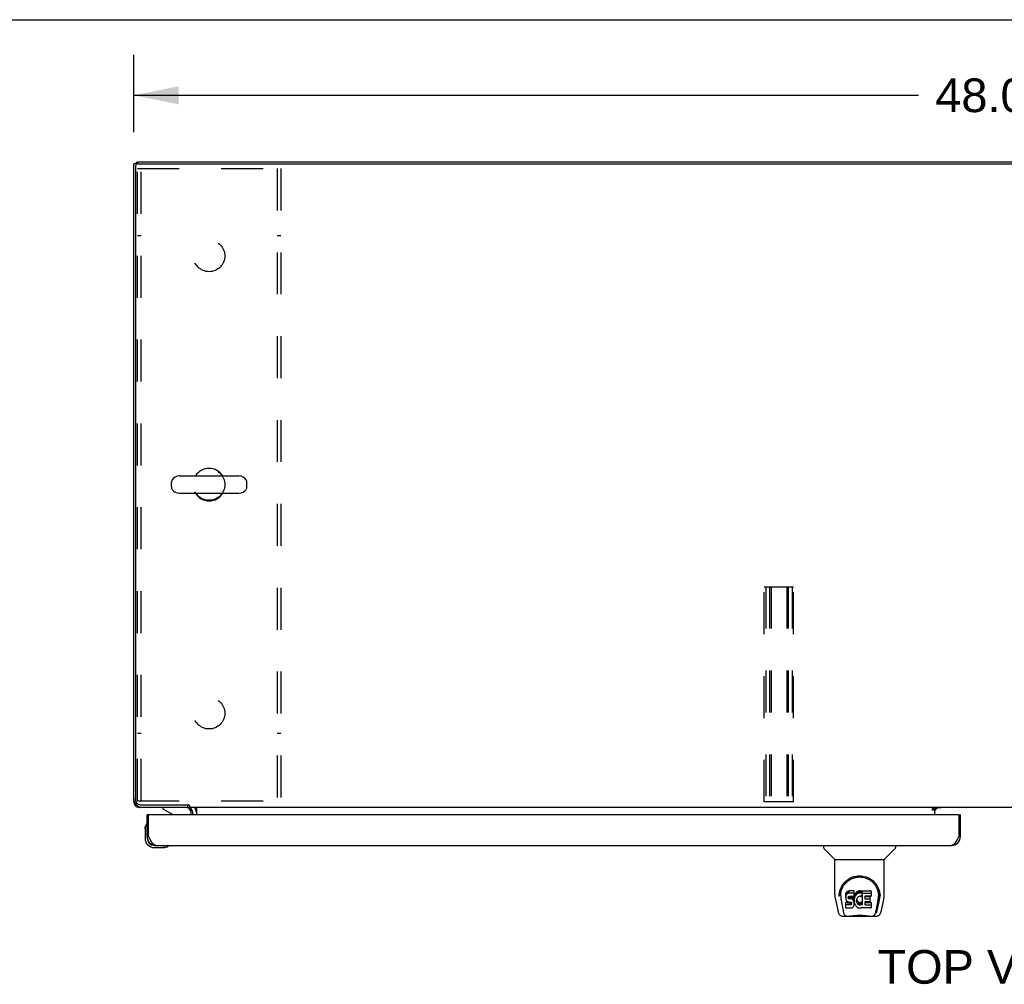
# Model space of a CAD drawing. Header units: inches. Extents: x 0 to 212, y 0 to 138.
# Tile 13 of 20: x 41 to 68, y 111 to 138. Entities that reach past the tile are written whole.
import ezdxf

# ---------------------------------------------------------------- set-up
doc = ezdxf.new("R2010")
doc.units = ezdxf.units.IN
doc.header["$LTSCALE"] = 11.6875
doc.header["$MEASUREMENT"] = 0
doc.linetypes.add('HIDDEN', pattern=[0.2, 0.1, -0.1])
doc.layers.get('0').update_dxf_attribs({"linetype": 'CONTINUOUS'})
for name, color, linetype in [('02___PRT_ALL_AXES', 7, 'CONTINUOUS'), ('DEFAULT_2', 8, 'HIDDEN'), ('DIMENSIONS', 7, 'CONTINUOUS')]:
    doc.layers.add(name, color=color, linetype=linetype)
doc.styles.get("Standard").update_dxf_attribs({"font": 'arial.ttf'})
doc.dimstyles.new('DIMSTYLE_1', dxfattribs={"dimtxt": 0.9375, "dimasz": 1.25, "dimexe": 0.09, "dimexo": 0.07, "dimgap": 0.0375, "dimtad": 0, "dimtih": 1, "dimtoh": 1, "dimzin": 4, "dimdsep": 46, "dimtxsty": 'Standard', "dimblk": '_FILLED', "dimblk1": '_FILLED', "dimblk2": '_FILLED', "dimcen": 0.09, "dimazin": 1, "dimtfac": 1, "dimtdec": 3, "dimtofl": 0, "dimtmove": 0, "dimatfit": 3, "dimldrblk": '_FILLED', "dimfxl": 0, "dimtolj": 1, "dimtzin": 4, "dimarcsym": 0})

# ---------------------------------------------------------------- blocks, each defined once
blk = doc.blocks.new('_FILLED')
at = {"color": 0, "linetype": 'ByBlock'}
blk.add_solid([(0, 0), (-1, 0.2), (-1, -0.2)], dxfattribs=at)
blk = doc.blocks.new('*D14')
at = {"layer": 'DIMENSIONS', "color": 2, "linetype": 'Continuous'}
for p, q in [((43.798, 134.361), (43.798, 136.518)), ((91.798, 134.361), (91.798, 136.518)), ((43.798, 135.393), (65.691, 135.393)), ((91.798, 135.393), (69.904, 135.393))]:
    blk.add_line(p, q, dxfattribs=at)
at = {"layer": 'DIMENSIONS', "color": 2, "linetype": 'Continuous', "xscale": 1.25, "yscale": 1.25, "zscale": 1.25, "rotation": 180}
blk.add_blockref('_FILLED', (43.798, 135.393), dxfattribs=at)
at = {"layer": 'DIMENSIONS', "color": 2, "linetype": 'Continuous', "xscale": 1.25, "yscale": 1.25, "zscale": 1.25}
blk.add_blockref('_FILLED', (91.798, 135.393), dxfattribs=at)
at = {"layer": 'DIMENSIONS', "color": 2, "linetype": 'Continuous', "insert": (67.798, 135.861), "char_height": 0.9375, "width": 3.27602, "attachment_point": 2, "line_spacing_factor": 0.9}
blk.add_mtext('48.00', dxfattribs=at)

msp = doc.modelspace()

# ---------------------------------------------------------------- linework, layer by layer
at = {"color": 7, "linetype": 'Continuous'}
for p, q in [((0, 137.5), (212.5, 137.5)), ((43.902, 133.538), (43.902, 133.485)), ((43.902, 133.486), (43.798, 133.486)), ((43.846, 133.489), (43.85, 133.486)), ((43.85, 133.423), (43.85, 115.74)), ((43.912, 133.486), (91.683, 133.486)), ((45.07, 124.779), (46.733, 124.779)), ((44.848, 124.474), (44.848, 124.602)), ((46.956, 124.474), (46.956, 124.602)), ((45.07, 124.296), (46.733, 124.296)), ((43.798, 115.704), (43.811, 115.704)), ((43.846, 115.587), (43.87, 115.61)), ((43.964, 115.551), (43.964, 115.538)), ((43.975, 115.615), (45.305, 115.615)), ((44.615, 115.538), (44.615, 115.499)), ((44.615, 115.499), (44.853, 115.361)), ((45.297, 115.615), (45.297, 115.538)), ((45.35, 115.589), (45.35, 115.538)), ((90.245, 115.538), (45.35, 115.538)), ((45.402, 115.334), (45.402, 115.381)), ((45.548, 115.509), (45.548, 115.334)), ((66.084, 115.508), (66.152, 115.508)), ((66.084, 115.458), (66.084, 115.508)), ((66.152, 115.458), (66.084, 115.458)), ((66.152, 115.538), (66.152, 115.508)), ((66.152, 115.334), (66.152, 115.503)), ((66.159, 115.463), (66.223, 115.527)), ((44.235, 115.334), (44.173, 115.334)), ((66.798, 115.334), (66.86, 115.334)), ((44.113, 114.939), (44.115, 114.977)), ((44.113, 114.939), (44.113, 114.683)), ((44.159, 115.075), (44.159, 115.075)), ((44.173, 114.726), (44.173, 114.683)), ((44.173, 114.726), (44.215, 114.726)), ((66.86, 114.726), (66.818, 114.726)), ((44.376, 114.48), (44.419, 114.48)), ((44.376, 114.42), (44.632, 114.42)), ((44.67, 114.423), (44.632, 114.42)), ((44.761, 114.465), (44.764, 114.466)), ((44.764, 114.466), (44.766, 114.466)), ((63.044, 114.48), (63.044, 114.418)), ((63.353, 114.092), (63.055, 114.39)), ((64.742, 114.092), (65.04, 114.39)), ((65.051, 114.48), (65.051, 114.418)), ((63.359, 114.086), (64.736, 114.086)), ((63.359, 113.114), (63.359, 114.086)), ((64.736, 113.115), (64.736, 114.086)), ((63.691, 113.183), (63.678, 113.164)), ((63.7, 113.191), (63.691, 113.183)), ((63.691, 113.117), (63.691, 113.183)), ((63.709, 113.198), (63.7, 113.191)), ((63.7, 113.125), (63.7, 113.191)), ((63.731, 113.208), (63.709, 113.198)), ((63.709, 113.131), (63.709, 113.198)), ((63.754, 113.215), (63.731, 113.208)), ((63.731, 113.141), (63.731, 113.208)), ((63.894, 113.215), (63.754, 113.215)), ((63.754, 113.148), (63.754, 113.215)), ((63.896, 113.172), (63.894, 113.215)), ((63.894, 113.148), (63.894, 113.215)), ((63.896, 113.105), (63.896, 113.172)), ((63.972, 113.185), (63.955, 113.169)), ((63.99, 113.198), (63.972, 113.185)), ((63.972, 113.118), (63.972, 113.185)), ((64.01, 113.206), (63.99, 113.198)), ((63.99, 113.131), (63.99, 113.198)), ((64.032, 113.211), (64.01, 113.206)), ((64.01, 113.14), (64.01, 113.206)), ((64.054, 113.214), (64.032, 113.211)), ((64.032, 113.145), (64.032, 113.211)), ((64.054, 113.214), (64.077, 113.213)), ((64.054, 113.147), (64.054, 113.214)), ((64.088, 113.211), (64.077, 113.213)), ((64.077, 113.146), (64.077, 113.213)), ((64.098, 113.208), (64.088, 113.211)), ((64.088, 113.145), (64.088, 113.211)), ((64.117, 113.196), (64.098, 113.208)), ((64.098, 113.141), (64.098, 113.208)), ((64.117, 113.196), (64.117, 113.129)), ((64.119, 113.192), (64.119, 113.126)), ((64.127, 113.213), (64.364, 113.213)), ((64.127, 112.821), (64.127, 113.213)), ((64.369, 113.208), (64.369, 113.067)), ((63.374, 112.971), (63.439, 112.666)), ((63.484, 113.145), (63.483, 113.082)), ((63.521, 113.073), (63.521, 113.049)), ((63.53, 112.951), (63.587, 112.659)), ((63.663, 113.118), (63.661, 113.094)), ((63.661, 113.027), (63.661, 113.094)), ((63.663, 113.051), (63.661, 113.027)), ((63.661, 113.027), (63.662, 113.003)), ((63.662, 113.003), (63.666, 112.98)), ((63.668, 113.141), (63.663, 113.118)), ((63.663, 113.051), (63.663, 113.118)), ((63.668, 113.074), (63.663, 113.051)), ((63.666, 112.98), (63.674, 112.958)), ((63.678, 113.164), (63.668, 113.141)), ((63.668, 113.074), (63.668, 113.141)), ((63.678, 113.097), (63.668, 113.074)), ((63.674, 112.958), (63.687, 112.938)), ((63.678, 113.097), (63.678, 113.164)), ((63.691, 113.117), (63.678, 113.097)), ((63.687, 112.938), (63.704, 112.92)), ((63.7, 113.125), (63.691, 113.117)), ((63.709, 113.131), (63.7, 113.125)), ((63.704, 112.92), (63.723, 112.907)), ((63.731, 113.141), (63.709, 113.131)), ((63.723, 112.907), (63.735, 112.903)), ((63.754, 113.148), (63.731, 113.141)), ((63.732, 113.016), (63.733, 113.031)), ((63.733, 113.008), (63.732, 113.016)), ((63.733, 113.031), (63.735, 113.046)), ((63.733, 113.008), (63.733, 113.031)), ((63.735, 113.001), (63.733, 113.008)), ((63.735, 113.046), (63.738, 113.052)), ((63.735, 113.001), (63.735, 113.046)), ((63.74, 112.995), (63.735, 113.001)), ((63.735, 112.903), (63.746, 112.901)), ((63.738, 113.052), (63.744, 113.057)), ((63.74, 112.995), (63.74, 113.054)), ((63.746, 112.991), (63.74, 112.995)), ((63.744, 113.057), (63.758, 113.062)), ((63.746, 113.057), (63.746, 113.058)), ((63.761, 113.053), (63.746, 113.057)), ((63.746, 112.991), (63.746, 113.057)), ((63.761, 112.987), (63.746, 112.991)), ((63.746, 112.901), (63.794, 112.9)), ((63.894, 113.148), (63.754, 113.148)), ((63.758, 113.062), (63.773, 113.063)), ((63.785, 113.054), (63.761, 113.053)), ((63.761, 112.987), (63.761, 113.053)), ((63.785, 112.987), (63.761, 112.987)), ((63.773, 113.063), (63.886, 113.063)), ((63.808, 113.053), (63.785, 113.054)), ((63.785, 112.987), (63.785, 113.054)), ((63.808, 112.986), (63.785, 112.987)), ((63.794, 112.9), (63.801, 112.9)), ((63.801, 112.9), (63.808, 112.897)), ((63.832, 113.048), (63.808, 113.053)), ((63.808, 112.986), (63.808, 113.053)), ((63.832, 112.981), (63.808, 112.986)), ((63.808, 112.897), (63.814, 112.893)), ((63.843, 113.043), (63.832, 113.048)), ((63.832, 112.981), (63.832, 113.048)), ((63.843, 112.976), (63.832, 112.981)), ((63.853, 113.036), (63.843, 113.043)), ((63.843, 112.976), (63.843, 113.043)), ((63.853, 112.969), (63.843, 112.976)), ((63.87, 113.019), (63.853, 113.036)), ((63.853, 112.969), (63.853, 113.036)), ((63.87, 112.952), (63.853, 112.969)), ((63.883, 112.999), (63.87, 113.019)), ((63.87, 112.952), (63.87, 113.019)), ((63.883, 112.932), (63.87, 112.952)), ((63.893, 112.977), (63.883, 112.999)), ((63.883, 112.932), (63.883, 112.999)), ((63.893, 112.91), (63.883, 112.932)), ((63.886, 113.063), (63.892, 113.063)), ((63.892, 113.063), (63.894, 113.069)), ((63.894, 112.973), (63.893, 112.977)), ((63.893, 112.91), (63.893, 112.977)), ((63.899, 112.887), (63.893, 112.91)), ((63.896, 113.105), (63.894, 113.148)), ((63.894, 113.069), (63.895, 113.082)), ((63.898, 113.051), (63.894, 113.007)), ((63.894, 112.94), (63.894, 113.007)), ((63.898, 112.984), (63.894, 112.94)), ((63.894, 112.94), (63.894, 112.918)), ((63.894, 112.918), (63.898, 112.895)), ((63.895, 113.082), (63.896, 113.105)), ((63.902, 113.073), (63.898, 113.051)), ((63.898, 112.984), (63.898, 113.051)), ((63.902, 113.006), (63.898, 112.984)), ((63.908, 113.094), (63.902, 113.073)), ((63.902, 113.006), (63.902, 113.073)), ((63.908, 113.028), (63.902, 113.006)), ((63.917, 113.115), (63.908, 113.094)), ((63.908, 113.028), (63.908, 113.094)), ((63.917, 113.048), (63.908, 113.028)), ((63.928, 113.134), (63.917, 113.115)), ((63.917, 113.048), (63.917, 113.115)), ((63.928, 113.068), (63.917, 113.048)), ((63.941, 113.153), (63.928, 113.134)), ((63.928, 113.068), (63.928, 113.134)), ((63.941, 113.086), (63.928, 113.068)), ((63.955, 113.169), (63.941, 113.153)), ((63.941, 113.086), (63.941, 113.153)), ((63.955, 113.103), (63.941, 113.086)), ((63.955, 113.103), (63.955, 113.169)), ((63.972, 113.118), (63.955, 113.103)), ((63.964, 112.955), (63.963, 112.929)), ((63.963, 112.929), (63.964, 112.915)), ((63.967, 112.982), (63.964, 112.955)), ((63.964, 112.915), (63.964, 112.955)), ((63.964, 112.915), (63.967, 112.903)), ((63.966, 112.975), (63.967, 112.969)), ((63.971, 112.995), (63.967, 112.982)), ((63.967, 112.969), (63.978, 112.944)), ((63.967, 112.903), (63.967, 112.969)), ((63.967, 112.903), (63.978, 112.878)), ((63.977, 113.007), (63.971, 112.995)), ((63.99, 113.131), (63.972, 113.118)), ((63.991, 113.03), (63.977, 113.007)), ((63.978, 112.944), (63.991, 112.921)), ((63.978, 112.878), (63.978, 112.944)), ((64.01, 113.14), (63.99, 113.131)), ((63.999, 113.04), (63.991, 113.03)), ((63.991, 112.921), (64, 112.911)), ((63.991, 112.855), (63.991, 112.921)), ((64.01, 113.048), (63.999, 113.04)), ((64, 112.911), (64.01, 112.902)), ((64, 112.845), (64, 112.911)), ((64.032, 113.145), (64.01, 113.14)), ((64.035, 113.058), (64.01, 113.048)), ((64.01, 112.902), (64.021, 112.895)), ((64.01, 112.836), (64.01, 112.902)), ((64.054, 113.147), (64.032, 113.145)), ((64.047, 113.062), (64.035, 113.058)), ((64.061, 113.061), (64.047, 113.062)), ((64.077, 113.146), (64.054, 113.147)), ((64.074, 113.058), (64.061, 113.061)), ((64.086, 113.053), (64.074, 113.058)), ((64.088, 113.145), (64.077, 113.146)), ((64.086, 112.893), (64.098, 112.899)), ((64.098, 113.141), (64.088, 113.145)), ((64.118, 113.124), (64.092, 113.056)), ((64.117, 113.129), (64.098, 113.141)), ((64.098, 112.899), (64.109, 112.906)), ((64.098, 112.832), (64.098, 112.899)), ((64.109, 112.906), (64.109, 112.84)), ((64.115, 112.905), (64.127, 112.888)), ((64.127, 113.146), (64.364, 113.146)), ((64.197, 113.058), (64.197, 112.991)), ((64.199, 112.9), (64.199, 112.822)), ((64.364, 113.063), (64.202, 113.063)), ((64.202, 113.053), (64.333, 113.053)), ((64.202, 112.986), (64.333, 112.986)), ((64.333, 112.904), (64.203, 112.904)), ((64.338, 113.049), (64.338, 112.909)), ((64.508, 112.659), (64.565, 112.948)), ((64.549, 112.694), (64.602, 112.964)), ((64.565, 112.948), (64.565, 112.952)), ((64.611, 113.145), (64.612, 113.082)), ((64.618, 113.072), (64.618, 113.072)), ((64.618, 113.059), (64.618, 113.06)), ((64.656, 112.666), (64.721, 112.971)), ((63.664, 112.742), (63.664, 112.883)), ((63.728, 112.888), (63.668, 112.888)), ((63.668, 112.821), (63.668, 112.888)), ((63.728, 112.821), (63.668, 112.821)), ((63.669, 112.737), (63.813, 112.737)), ((63.789, 112.889), (63.728, 112.888)), ((63.728, 112.821), (63.728, 112.888)), ((63.789, 112.822), (63.728, 112.821)), ((63.804, 112.89), (63.789, 112.889)), ((63.789, 112.822), (63.789, 112.889)), ((63.804, 112.823), (63.789, 112.822)), ((63.81, 112.893), (63.804, 112.89)), ((63.804, 112.823), (63.804, 112.89)), ((63.81, 112.826), (63.804, 112.823)), ((63.812, 112.895), (63.81, 112.893)), ((63.81, 112.826), (63.81, 112.893)), ((63.816, 112.832), (63.81, 112.826)), ((63.813, 112.737), (63.825, 112.738)), ((63.814, 112.893), (63.819, 112.887)), ((63.816, 112.832), (63.816, 112.891)), ((63.825, 112.844), (63.816, 112.832)), ((63.819, 112.887), (63.826, 112.873)), ((63.825, 112.844), (63.825, 112.875)), ((63.827, 112.851), (63.825, 112.844)), ((63.825, 112.738), (63.836, 112.742)), ((63.826, 112.873), (63.828, 112.858)), ((63.827, 112.851), (63.827, 112.863)), ((63.828, 112.858), (63.827, 112.851)), ((63.836, 112.742), (63.856, 112.756)), ((63.856, 112.756), (63.873, 112.773)), ((63.873, 112.773), (63.879, 112.783)), ((63.879, 112.783), (63.885, 112.794)), ((63.885, 112.794), (63.893, 112.816)), ((63.893, 112.816), (63.9, 112.839)), ((63.898, 112.895), (63.902, 112.874)), ((63.901, 112.863), (63.899, 112.887)), ((63.9, 112.839), (63.901, 112.863)), ((63.901, 112.863), (63.901, 112.878)), ((63.902, 112.874), (63.909, 112.853)), ((63.909, 112.853), (63.931, 112.813)), ((63.931, 112.813), (63.943, 112.795)), ((63.943, 112.795), (63.958, 112.778)), ((63.958, 112.778), (63.974, 112.763)), ((63.974, 112.763), (63.992, 112.749)), ((63.978, 112.878), (63.991, 112.855)), ((63.991, 112.855), (64, 112.845)), ((63.992, 112.749), (64.002, 112.744)), ((64, 112.845), (64.01, 112.836)), ((64.002, 112.744), (64.012, 112.741)), ((64.01, 112.836), (64.021, 112.828)), ((64.012, 112.741), (64.034, 112.735)), ((64.021, 112.895), (64.033, 112.89)), ((64.021, 112.828), (64.021, 112.895)), ((64.021, 112.828), (64.033, 112.823)), ((64.033, 112.89), (64.046, 112.888)), ((64.033, 112.823), (64.033, 112.89)), ((64.033, 112.823), (64.046, 112.821)), ((64.034, 112.735), (64.056, 112.733)), ((64.046, 112.888), (64.06, 112.887)), ((64.046, 112.821), (64.046, 112.888)), ((64.046, 112.821), (64.06, 112.821)), ((64.056, 112.733), (64.078, 112.736)), ((64.06, 112.887), (64.073, 112.889)), ((64.06, 112.821), (64.06, 112.887)), ((64.06, 112.821), (64.073, 112.823)), ((64.073, 112.889), (64.086, 112.893)), ((64.073, 112.823), (64.073, 112.889)), ((64.073, 112.823), (64.086, 112.827)), ((64.078, 112.736), (64.099, 112.742)), ((64.086, 112.827), (64.086, 112.893)), ((64.086, 112.827), (64.098, 112.832)), ((64.098, 112.832), (64.109, 112.84)), ((64.099, 112.742), (64.118, 112.754)), ((64.115, 112.838), (64.127, 112.821)), ((64.118, 112.754), (64.119, 112.754)), ((64.129, 112.754), (64.119, 112.754)), ((64.129, 112.741), (64.129, 112.754)), ((64.365, 112.737), (64.134, 112.737)), ((64.203, 112.885), (64.365, 112.885)), ((64.203, 112.818), (64.365, 112.818)), ((64.369, 112.88), (64.369, 112.741)), ((63.563, 112.511), (63.764, 112.511)), ((63.605, 112.59), (63.597, 112.59)), ((63.603, 112.594), (63.607, 112.585)), ((63.607, 112.584), (63.607, 112.585)), ((63.649, 112.511), (63.648, 112.511)), ((64.341, 112.5), (63.754, 112.5)), ((64.331, 112.511), (64.532, 112.511)), ((64.447, 112.511), (64.446, 112.511)), ((64.488, 112.585), (64.492, 112.594)), ((64.488, 112.584), (64.488, 112.585)), ((64.498, 112.59), (64.49, 112.59))]:
    msp.add_line(p, q, dxfattribs=at)
at = {"color": 3, "linetype": 'Continuous'}
for p, q in [((43.902, 133.538), (91.694, 133.538)), ((43.798, 115.704), (43.798, 133.486)), ((45.301, 115.538), (43.964, 115.538)), ((45.444, 115.334), (45.444, 115.395)), ((66.152, 115.503), (66.084, 115.503)), ((66.323, 115.527), (66.152, 115.527)), ((44.173, 114.726), (44.173, 115.334)), ((44.215, 114.726), (44.215, 115.314)), ((66.798, 115.334), (44.235, 115.334)), ((66.818, 115.314), (66.818, 114.726)), ((66.86, 114.726), (66.86, 115.334)), ((44.221, 114.714), (44.215, 114.726)), ((44.23, 114.696), (44.221, 114.714)), ((44.237, 114.684), (44.23, 114.696)), ((44.243, 114.672), (44.237, 114.684)), ((44.25, 114.661), (44.243, 114.672)), ((44.256, 114.649), (44.25, 114.661)), ((66.792, 114.678), (66.786, 114.667)), ((66.799, 114.69), (66.792, 114.678)), ((66.805, 114.702), (66.799, 114.69)), ((66.818, 114.726), (66.805, 114.702)), ((44.419, 114.48), (66.614, 114.48))]:
    msp.add_line(p, q, dxfattribs=at)
for points in [[(43.806, 115.72), (43.806, 115.72), (43.8, 115.712), (43.798, 115.704)], [(43.964, 115.538), (43.972, 115.54), (43.979, 115.546), (43.98, 115.547)], [(44.419, 114.48), (44.416, 114.48), (44.413, 114.48), (44.409, 114.481), (44.406, 114.481), (44.403, 114.482), (44.4, 114.483), (44.397, 114.484), (44.393, 114.485), (44.39, 114.486), (44.387, 114.487), (44.384, 114.489), (44.381, 114.491), (44.377, 114.492), (44.374, 114.494), (44.371, 114.496), (44.368, 114.499), (44.365, 114.501), (44.362, 114.504), (44.358, 114.506), (44.355, 114.509), (44.352, 114.512), (44.349, 114.515), (44.346, 114.518), (44.342, 114.521), (44.339, 114.525), (44.336, 114.528), (44.333, 114.532), (44.33, 114.536), (44.326, 114.54), (44.323, 114.544), (44.32, 114.548), (44.317, 114.552), (44.314, 114.556), (44.31, 114.561), (44.307, 114.565), (44.304, 114.57), (44.301, 114.575), (44.298, 114.58), (44.294, 114.585), (44.291, 114.59), (44.288, 114.595), (44.285, 114.6), (44.282, 114.605), (44.278, 114.61), (44.275, 114.616), (44.272, 114.621), (44.269, 114.627), (44.266, 114.632), (44.262, 114.638), (44.259, 114.643), (44.256, 114.649)], [(66.786, 114.667), (66.78, 114.655), (66.776, 114.649), (66.773, 114.643), (66.77, 114.638), (66.767, 114.632), (66.764, 114.627), (66.761, 114.621), (66.757, 114.616), (66.754, 114.61), (66.751, 114.605), (66.748, 114.6), (66.745, 114.595), (66.741, 114.59), (66.738, 114.585), (66.735, 114.58), (66.732, 114.575), (66.729, 114.57), (66.725, 114.565), (66.722, 114.561), (66.719, 114.556), (66.716, 114.552), (66.713, 114.548), (66.709, 114.544), (66.706, 114.54), (66.703, 114.536), (66.7, 114.532), (66.697, 114.528), (66.693, 114.525), (66.69, 114.521), (66.687, 114.518), (66.684, 114.515), (66.681, 114.512), (66.677, 114.509), (66.674, 114.506), (66.671, 114.504), (66.668, 114.501), (66.665, 114.499), (66.661, 114.496), (66.658, 114.494), (66.655, 114.492), (66.652, 114.491), (66.649, 114.489), (66.645, 114.487), (66.642, 114.486), (66.639, 114.485), (66.636, 114.484), (66.633, 114.483), (66.629, 114.482), (66.626, 114.481), (66.623, 114.481), (66.62, 114.48), (66.617, 114.48), (66.614, 114.48)]]:
    msp.add_lwpolyline(points, dxfattribs=at)
at = {"color": 7, "linetype": 'Continuous'}
for points in [[(45.329, 115.604), (45.328, 115.604), (45.326, 115.605), (45.324, 115.605), (45.323, 115.606), (45.321, 115.607), (45.318, 115.608), (45.316, 115.609), (45.314, 115.61), (45.311, 115.611), (45.309, 115.612), (45.307, 115.614), (45.305, 115.615)], [(45.35, 115.589), (45.349, 115.59), (45.347, 115.592), (45.346, 115.593), (45.345, 115.595), (45.343, 115.596), (45.342, 115.597), (45.341, 115.598), (45.34, 115.599), (45.338, 115.6), (45.337, 115.601), (45.336, 115.601), (45.335, 115.602), (45.334, 115.602), (45.332, 115.603), (45.329, 115.604)], [(45.528, 115.522), (45.525, 115.526), (45.524, 115.528), (45.523, 115.53), (45.521, 115.531), (45.52, 115.533), (45.519, 115.534), (45.517, 115.536), (45.516, 115.536), (45.514, 115.537), (45.513, 115.538), (45.512, 115.538), (45.511, 115.538)], [(45.548, 115.509), (45.546, 115.509), (45.545, 115.509), (45.543, 115.509), (45.541, 115.509), (45.54, 115.51), (45.538, 115.511), (45.536, 115.512), (45.535, 115.513), (45.533, 115.515), (45.532, 115.516), (45.53, 115.518), (45.529, 115.52), (45.528, 115.522)], [(44.159, 115.075), (44.159, 115.073), (44.158, 115.072), (44.158, 115.068)], [(44.766, 114.466), (44.767, 114.467), (44.767, 114.467)], [(63.477, 113.072), (63.479, 113.115), (63.487, 113.167), (63.499, 113.216), (63.514, 113.262), (63.532, 113.305), (63.554, 113.346), (63.578, 113.384), (63.605, 113.42), (63.635, 113.454), (63.667, 113.485), (63.701, 113.513), (63.738, 113.539), (63.777, 113.562), (63.818, 113.582), (63.861, 113.599), (63.905, 113.612), (63.951, 113.622), (63.998, 113.628), (64.046, 113.63), (64.093, 113.628), (64.14, 113.623), (64.186, 113.613), (64.23, 113.6), (64.274, 113.583), (64.315, 113.564), (64.354, 113.541), (64.391, 113.516), (64.425, 113.487), (64.457, 113.457), (64.487, 113.423), (64.514, 113.388), (64.539, 113.35), (64.561, 113.309), (64.58, 113.266), (64.595, 113.22), (64.607, 113.172), (64.615, 113.12), (64.618, 113.072)], [(63.521, 113.073), (63.521, 113.093), (63.522, 113.117), (63.525, 113.141), (63.529, 113.165), (63.533, 113.188), (63.539, 113.211), (63.546, 113.234), (63.554, 113.256), (63.562, 113.278), (63.572, 113.299), (63.582, 113.319), (63.593, 113.339), (63.604, 113.358), (63.617, 113.376), (63.629, 113.393), (63.642, 113.41), (63.656, 113.425), (63.67, 113.44), (63.684, 113.454), (63.699, 113.468), (63.714, 113.481), (63.729, 113.493), (63.745, 113.504), (63.76, 113.514), (63.776, 113.524), (63.792, 113.533), (63.808, 113.542)], [(63.808, 113.542), (63.824, 113.55), (63.84, 113.557), (63.856, 113.563), (63.871, 113.569), (63.887, 113.575), (63.903, 113.579), (63.919, 113.584), (63.935, 113.587), (63.951, 113.591), (63.967, 113.593), (63.983, 113.595), (63.999, 113.597), (64.015, 113.598), (64.031, 113.599), (64.047, 113.599), (64.063, 113.599), (64.079, 113.599), (64.095, 113.597), (64.111, 113.596), (64.127, 113.593), (64.142, 113.591), (64.158, 113.588), (64.174, 113.584), (64.19, 113.58), (64.206, 113.575), (64.222, 113.57), (64.238, 113.564), (64.254, 113.557), (64.27, 113.55)], [(64.27, 113.55), (64.286, 113.542), (64.302, 113.534), (64.318, 113.525), (64.334, 113.515), (64.349, 113.504), (64.365, 113.493), (64.38, 113.481), (64.395, 113.469), (64.41, 113.455), (64.424, 113.441), (64.438, 113.426), (64.452, 113.41), (64.465, 113.393), (64.478, 113.376), (64.49, 113.358), (64.502, 113.339), (64.513, 113.319), (64.523, 113.299), (64.533, 113.278), (64.541, 113.257), (64.549, 113.234), (64.556, 113.212), (64.561, 113.189), (64.566, 113.165), (64.57, 113.141), (64.573, 113.117), (64.574, 113.093), (64.574, 113.073)], [(63.359, 113.114), (63.359, 113.088), (63.362, 113.045), (63.368, 113.003), (63.374, 112.971)], [(63.477, 113.059), (63.477, 113.064), (63.477, 113.072)], [(63.521, 113.049), (63.521, 113.033), (63.522, 113.005), (63.526, 112.977), (63.53, 112.951)], [(64.565, 112.952), (64.566, 112.955), (64.567, 112.958), (64.567, 112.961), (64.568, 112.964), (64.568, 112.968), (64.569, 112.971), (64.569, 112.974), (64.57, 112.978), (64.57, 112.981), (64.57, 112.985), (64.571, 112.989), (64.571, 112.993), (64.572, 112.996), (64.572, 113.001), (64.573, 113.005), (64.573, 113.009), (64.573, 113.013), (64.574, 113.018), (64.574, 113.022), (64.574, 113.027), (64.574, 113.032), (64.574, 113.037), (64.574, 113.042), (64.574, 113.047), (64.574, 113.073)], [(64.618, 113.072), (64.618, 113.065), (64.618, 113.06)], [(64.721, 112.971), (64.727, 113.002), (64.733, 113.045), (64.736, 113.087), (64.736, 113.115)], [(63.439, 112.666), (63.442, 112.651), (63.448, 112.63), (63.453, 112.612), (63.46, 112.595), (63.466, 112.58), (63.474, 112.567), (63.482, 112.555), (63.491, 112.544), (63.502, 112.533), (63.515, 112.525), (63.529, 112.518), (63.543, 112.514), (63.559, 112.512), (63.563, 112.511)], [(63.587, 112.659), (63.589, 112.647), (63.592, 112.633), (63.596, 112.62), (63.599, 112.607), (63.603, 112.594)], [(63.668, 112.888), (63.668, 112.888), (63.668, 112.888), (63.667, 112.888), (63.667, 112.887), (63.666, 112.887), (63.666, 112.887), (63.665, 112.887), (63.665, 112.886), (63.665, 112.886), (63.664, 112.885), (63.664, 112.885), (63.664, 112.884), (63.664, 112.884), (63.664, 112.883)], [(63.668, 112.821), (63.668, 112.821), (63.668, 112.821), (63.667, 112.821), (63.667, 112.821), (63.666, 112.82), (63.666, 112.82), (63.665, 112.82), (63.665, 112.819), (63.665, 112.819), (63.664, 112.819), (63.664, 112.818), (63.664, 112.818), (63.664, 112.817), (63.664, 112.816)], [(64.492, 112.594), (64.496, 112.607), (64.499, 112.62), (64.503, 112.633), (64.506, 112.647), (64.508, 112.659)], [(64.532, 112.511), (64.547, 112.513), (64.56, 112.516), (64.573, 112.521), (64.584, 112.527), (64.595, 112.535), (64.604, 112.544), (64.613, 112.554), (64.62, 112.565), (64.627, 112.576), (64.633, 112.589), (64.638, 112.603), (64.644, 112.618), (64.649, 112.635), (64.654, 112.654), (64.656, 112.666)], [(63.607, 112.584), (63.612, 112.572), (63.618, 112.559), (63.625, 112.548), (63.631, 112.539), (63.639, 112.531), (63.647, 112.524), (63.656, 112.518), (63.665, 112.514), (63.676, 112.512), (63.683, 112.511)], [(63.764, 112.511), (63.785, 112.512), (63.807, 112.514), (63.83, 112.516), (63.855, 112.518), (63.88, 112.521), (63.907, 112.524), (63.935, 112.527), (63.963, 112.529), (63.992, 112.531), (64.021, 112.532), (64.05, 112.532), (64.079, 112.532), (64.108, 112.531), (64.137, 112.529), (64.165, 112.526), (64.192, 112.524), (64.218, 112.521), (64.243, 112.518), (64.267, 112.516), (64.29, 112.513), (64.311, 112.512), (64.331, 112.511)], [(63.764, 112.511), (63.786, 112.512), (63.813, 112.514), (63.84, 112.516), (63.868, 112.519), (63.897, 112.522), (63.926, 112.525), (63.956, 112.527), (63.986, 112.529), (64.017, 112.53), (64.047, 112.53), (64.077, 112.53), (64.108, 112.529), (64.138, 112.527), (64.168, 112.525), (64.197, 112.522), (64.226, 112.519), (64.254, 112.516), (64.282, 112.514), (64.309, 112.512), (64.331, 112.511)], [(64.412, 112.511), (64.419, 112.512), (64.43, 112.514), (64.439, 112.518), (64.448, 112.524), (64.456, 112.531), (64.464, 112.539), (64.47, 112.548), (64.477, 112.559), (64.483, 112.571), (64.488, 112.584)]]:
    msp.add_lwpolyline(points, dxfattribs=at)
at = {"color": 3, "linetype": 'Continuous'}
for centre, radius, start, end in [((43.964, 133.371), 0.167, 112.0574, 136.4991), ((44.044, 115.784), 0.246, 180, 270), ((43.964, 115.704), 0.167, 180, 270), ((45.301, 115.395), 0.142, 0, 90), ((66.267, 115.423), 0.115, 115.2502, 167.1429), ((44.235, 115.314), 0.02, 90, 180), ((66.798, 115.314), 0.02, 0, 90), ((44.419, 114.726), 0.246, 180, 270), ((66.614, 114.726), 0.246, 270, 360)]:
    msp.add_arc(centre, radius, start, end, dxfattribs=at)
at = {"color": 7, "linetype": 'Continuous'}
for centre, radius, start, end in [((43.912, 133.423), 0.0625, 90, 180), ((45.902, 124.538), 0.452, 32.2955, 147.7045), ((45.07, 124.538), 0.241, 90, 146.8152), ((46.733, 124.538), 0.241, 33.1848, 90), ((44.973, 124.602), 0.125, 146.8152, 180), ((44.973, 124.474), 0.125, 180, 213.1848), ((46.831, 124.602), 0.125, 0, 33.1848), ((46.831, 124.474), 0.125, 326.8152, 360), ((45.07, 124.538), 0.241, 213.1848, 270), ((45.902, 124.538), 0.452, 212.2979, 327.7021), ((46.733, 124.538), 0.241, 270, 326.8152), ((43.975, 115.74), 0.125, 180, 270), ((45.245, 115.381), 0.157, 0, 90), ((45.301, 115.395), 0.246, 0, 35.3272), ((44.803, 115.274), 0.1, 36.5468, 59.908), ((44.363, 114.939), 0.25, 149.1101, 180), ((44.161, 115.06), 0.015, 96.3796, 149.1101), ((44.158, 115.06), 0.015, 0, 83.6204), ((44.376, 114.683), 0.263, 180, 270), ((44.376, 114.683), 0.203, 180, 270), ((44.632, 114.67), 0.25, 270, 300.8899), ((44.753, 114.465), 0.015, 6.3796, 90), ((44.753, 114.468), 0.015, 300.8899, 353.6204), ((63.083, 114.418), 0.0394, 180, 225), ((65.012, 114.418), 0.0394, 315, 360), ((63.367, 114.106), 0.0197, 225, 270), ((64.728, 114.106), 0.0197, 270, 315), ((63.754, 112.519), 0.0197, 203.607, 270), ((64.341, 112.519), 0.0197, 270, 336.393)]:
    msp.add_arc(centre, radius, start, end, dxfattribs=at)
for centre, major_axis, ratio, start_param, end_param in [((64.048, 113.072), (0, 0.565), 0.999848, 1.129542, 1.553352), ((64.114, 113.192), (0.00448, 0), 1, 0.003891, 0.905353), ((64.364, 113.208), (0.00448, 0), 1, 0, 1.570796), ((64.048, 113.072), (0, 0.565), 0.999848, 4.519536, 5.157611), ((64.088, 113.057), (0.00448, 0), 1, -1.986921, -0.366491), ((64.112, 112.903), (0.00448, 0), 1, 1.570796, 2.222579), ((64.112, 112.903), (0, 0.00448), 1, -0.975826, 0), ((64.114, 113.126), (0.00448, 0), 1, 0.003842, 0.905353), ((64.114, 113.126), (0, 0.00448), 1, -1.937287, -1.566955), ((64.202, 113.058), (0.00448, 0), 1, 1.570796, 3.141593), ((64.202, 113.058), (0, 0.00448), 1, -4.712389, -3.141593), ((64.202, 112.991), (0, 0.00448), 1, -4.712389, -3.141593), ((64.203, 112.9), (0, 0.00448), 1, 0, 1.570796), ((64.333, 113.049), (0.00448, 0), 1, 0, 1.570796), ((64.333, 112.982), (0.00448, 0), 1, 0, 1.570796), ((64.333, 112.909), (0, 0.00448), 1, -3.141593, -1.570796), ((64.364, 113.142), (0.00448, 0), 1, 0, 1.570796), ((64.364, 113.067), (0, 0.00448), 1, -3.141593, -1.570796), ((63.669, 112.742), (0, 0.00483), 1, -4.712389, -3.141593), ((64.112, 112.836), (0.00448, 0), 1, 1.570796, 2.222579), ((64.112, 112.836), (0, 0.00448), 1, -0.975826, 0), ((64.134, 112.741), (0, 0.00448), 1, -4.712389, -3.141593), ((64.203, 112.889), (0, 0.00448), 1, -4.712389, -3.141593), ((64.203, 112.822), (0, 0.00448), 1, -4.712389, -3.141593), ((64.365, 112.88), (0, 0.00448), 1, -1.570796, 0), ((64.365, 112.813), (0, 0.00448), 1, -1.570796, 0), ((64.365, 112.741), (0, 0.00448), 1, -3.141593, -1.570796), ((64.491, 112.945), (-0.007, 0.354), 0.213027, -3.145575, -2.360177)]:
    msp.add_ellipse(centre, major_axis=major_axis, ratio=ratio, start_param=start_param, end_param=end_param, dxfattribs=at)
at = {"layer": '02___PRT_ALL_AXES', "color": 3, "linetype": 'Continuous'}
msp.add_line((66.323, 115.527), (66.323, 115.538), dxfattribs=at)
at = {"layer": '02___PRT_ALL_AXES', "color": 8, "linetype": 'HIDDEN'}
for centre in [(45.902, 130.913), (45.902, 124.538), (45.902, 118.163)]:
    msp.add_circle(centre, 0.438, dxfattribs=at)
at = {"layer": 'DEFAULT_2', "color": 8, "linetype": 'HIDDEN'}
for p, q in [((43.902, 115.725), (43.902, 133.35)), ((43.902, 133.35), (47.902, 133.35)), ((44.006, 115.725), (44.006, 133.35)), ((47.798, 133.35), (47.798, 115.725)), ((47.902, 133.35), (47.902, 115.725)), ((44.006, 131.475), (43.902, 131.475)), ((47.902, 131.475), (47.798, 131.475)), ((61.391, 115.692), (61.391, 121.692)), ((61.391, 121.692), (62.204, 121.692)), ((61.431, 121.692), (61.431, 115.692)), ((61.539, 121.692), (61.539, 115.692)), ((61.579, 121.692), (61.579, 115.692)), ((62.016, 121.692), (62.016, 115.692)), ((62.056, 121.692), (62.056, 115.692)), ((62.164, 121.692), (62.164, 115.692)), ((62.204, 115.692), (62.204, 121.692)), ((44.006, 117.6), (43.902, 117.6)), ((47.902, 117.6), (47.798, 117.6)), ((43.902, 115.725), (47.902, 115.725)), ((62.204, 115.692), (61.391, 115.692))]:
    msp.add_line(p, q, dxfattribs=at)

# ---------------------------------------------------------------- texts
at = {"layer": 'DIMENSIONS', "color": 2, "linetype": 'Continuous', "insert": (67.748, 111.561), "char_height": 0.9375, "width": 6.38824, "attachment_point": 2, "line_spacing_factor": 0.9}
msp.add_mtext('TOP VIEW', dxfattribs=at)

# ---------------------------------------------------------------- dimensions: what is measured, and where the dimension line sits
at = {"layer": 'DIMENSIONS', "color": 2, "linetype": 'Continuous'}
dim = msp.add_linear_dim(base=(43.798, 135.393), p1=(91.798, 136.588), p2=(43.798, 136.588), angle=180, dimstyle='DIMSTYLE_1', dxfattribs=at)
dim.commit()
dim.dimension.update_dxf_attribs({"geometry": '*D14', "text_midpoint": (67.773, 135.387), "dimtype": 160})

doc.saveas('drawing.dxf')
